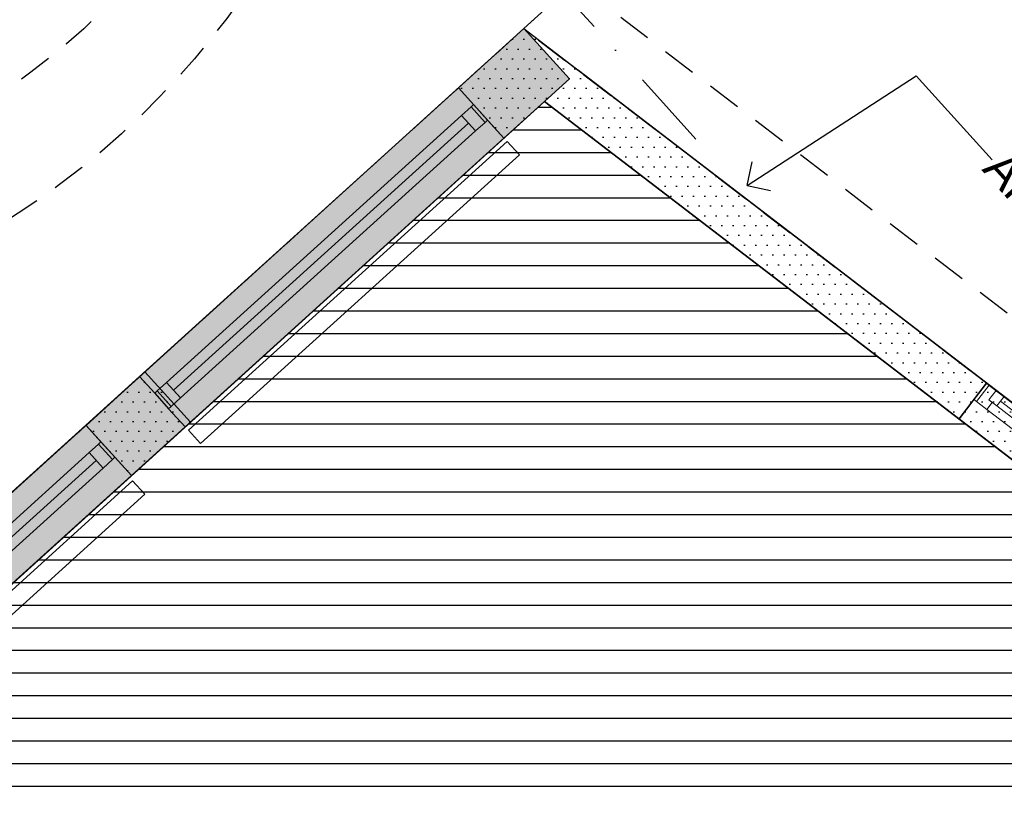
# Model space of a CAD drawing. Header units: millimetres. Extents: x 15275 to 121491, y 18097 to 137945.
# Tile 31 of 57: x 67923 to 72272, y 95828 to 99247. Entities that reach past the tile are written whole.
import ezdxf
from ezdxf.enums import TextEntityAlignment as Align

# ---------------------------------------------------------------- set-up
doc = ezdxf.new("R2010")
doc.units = ezdxf.units.MM
doc.header["$LTSCALE"] = 0.5
doc.header["$MEASUREMENT"] = 0
for name, pattern in [('DASHED 01', [500, 300, -200]), ('PLINE', [0]), ('Prikk & stiplet', [1340.555525, 705.555534, -352.777767, 0, -282.222223])]:
    doc.linetypes.add(name, pattern=pattern)
for name, color, linetype in [('20-- Bygning_ generelt', 7, 'Continuous'), ('231- Bærende yttervegger', 7, 'Continuous'), ('231- Bærende yttervegger (Skravur)', 7, 'Continuous'), ('244- Vinduer_ dører_ foldevegger', 7, 'Continuous'), ('25-- Dekker', 7, 'Continuous'), ('27-- Fast inventar', 7, 'Continuous'), ('832- Tekst bygning(Nye konstruksjoner)', 7, 'Continuous'), ('838- Annen tekst', 7, 'Continuous'), ('862- M___P- og S-ROM', 7, 'Continuous'), ('862- M___P- og S-ROM(Polylinje)', 7, 'Continuous'), ('862- M___P- og S-ROM(Tekst)', 7, 'Continuous')]:
    doc.layers.add(name, color=color, linetype=linetype)
doc.layers.add('234- Vinduer_ dører_ porter', color=7, linetype='Continuous', lineweight=0)
doc.styles.add('GENERATED_STYLE_1', font='arial.ttf')
pattern_1 = [(0, (0, 0), (0, 86.60254), [0, -50]), (0, (25, 43.3), (0, 86.60254), [0, -50])]

# ---------------------------------------------------------------- blocks, each defined once
blk = doc.blocks.new('Inngangsparti__31', base_point=(74955.6, 100845.5))
at = {"layer": '862- M___P- og S-ROM(Polylinje)', "linetype": 'PLINE', "flags": 128}
blk.add_lwpolyline([(70149.8, 99207.1), (73654.8, 96522.1), (78535.6, 100941.8), (76116.6, 104610.5)], close=True, dxfattribs=at)
at = {"layer": '862- M___P- og S-ROM(Tekst)', "style": 'GENERATED_STYLE_1'}
for tag, height, p in [('ROOM_NAME', 200, (74572.5, 101574)), ('DUMMY_862', 100, (74339.5, 101408.8)), ('DUMMY_861', 200, (75688.2, 100387.6))]:
    blk.add_attdef(tag, text='', height=height, rotation=312.1619, dxfattribs=at).set_placement(p, align=Align.TOP_LEFT)
blk = doc.blocks.new('Vindu[1]')
at = {"layer": '234- Vinduer_ dører_ porter', "linetype": 'PLINE'}
for p, q in [((72150, 97558.9), (72205.9, 97631.9)), ((72194, 97641.1), (72972, 97045.1)), ((72194, 97641.1), (72205.9, 97631.9)), ((72205.9, 97631.9), (72236.1, 97608.8)), ((72236.1, 97608.8), (72203.9, 97566.8)), ((72203.9, 97566.8), (72236.1, 97608.8)), ((72236.1, 97608.8), (72271, 97582.1)), ((72150, 97558.9), (72138.1, 97568)), ((72194.4, 97524.9), (72150, 97558.9)), ((72218.2, 97555.8), (72194.4, 97524.9)), ((72203.9, 97566.8), (72218.2, 97555.8)), ((72238.8, 97540), (72203.9, 97566.8)), ((72271, 97582.1), (72238.8, 97540)), ((72254.9, 97561), (72878.9, 97083.1)), ((72271, 97582.1), (72895, 97104.1)), ((72271, 97582.1), (72895, 97104.1)), ((72859.7, 97015.3), (72194.4, 97524.9)), ((72862.8, 97062), (72238.8, 97540)), ((72072.4, 97482.3), (72850.4, 96886.3)), ((72862.8, 97062), (72895, 97104.1)), ((72895, 97104.1), (72929.9, 97077.3)), ((72897.7, 97035.3), (72929.9, 97077.3)), ((72929.9, 97077.3), (72897.7, 97035.3)), ((72929.9, 97077.3), (72960.1, 97054.2)), ((72859.7, 97015.3), (72883.4, 97046.2)), ((72897.7, 97035.3), (72862.8, 97062)), ((72883.4, 97046.2), (72897.7, 97035.3)), ((72904.1, 96981.2), (72960.1, 97054.2)), ((72960.1, 97054.2), (72972, 97045.1)), ((72904.1, 96981.2), (72859.7, 97015.3)), ((72916, 96972.1), (72904.1, 96981.2))]:
    blk.add_line(p, q, dxfattribs=at)
at = {"layer": '244- Vinduer_ dører_ foldevegger', "linetype": 'PLINE'}
for p, q in [((72194, 97641.1), (72138.1, 97568)), ((72194, 97641.1), (72138.1, 97568)), ((72138.1, 97568), (72072.4, 97482.3)), ((72972, 97045.1), (72916, 96972.1)), ((72972, 97045.1), (72916, 96972.1)), ((72916, 96972.1), (72850.4, 96886.3))]:
    blk.add_line(p, q, dxfattribs=at)
blk = doc.blocks.new('Radiator Vert Panel 16[38]', base_point=(68722.6, 97373.3))
at = {"layer": '27-- Fast inventar', "linetype": 'PLINE'}
for p, q in [((68668.9, 97432.6), (70076.5, 98708.8)), ((70076.5, 98708.8), (70130.3, 98649.5)), ((70130.3, 98649.5), (68722.6, 97373.3)), ((68722.6, 97373.3), (68668.9, 97432.6))]:
    blk.add_line(p, q, dxfattribs=at)
blk = doc.blocks.new('Radiator Vert Panel 16[57]', base_point=(67068.2, 95873.4))
at = {"layer": '27-- Fast inventar', "linetype": 'PLINE'}
for p, q in [((67014.5, 95932.7), (68422.1, 97208.8)), ((68422.1, 97208.8), (68475.8, 97149.6)), ((68475.8, 97149.6), (67068.2, 95873.4)), ((67068.2, 95873.4), (67014.5, 95932.7))]:
    blk.add_line(p, q, dxfattribs=at)
blk = doc.blocks.new('Vindu[2]')
at = {"layer": '234- Vinduer_ dører_ porter', "linetype": 'PLINE'}
for p, q in [((68452.5, 97670.1), (69860.9, 98945.5)), ((69875.4, 98823.7), (69916.9, 98861.3)), ((69916.9, 98861.3), (69928, 98871.3)), ((69978.6, 98793.1), (69916.9, 98861.3)), ((68572.2, 97643.7), (69875.4, 98823.7)), ((69937.1, 98755.5), (69875.4, 98823.7)), ((68603.1, 97609.6), (69906.2, 98789.6)), ((69978.6, 98793.1), (69937.1, 98755.5)), ((69989.7, 98803.1), (69978.6, 98793.1)), ((69937.1, 98755.5), (68634, 97575.5)), ((68653.9, 97447.8), (70062.2, 98723.1)), ((68530.7, 97606.1), (68572.2, 97643.7)), ((68572.2, 97643.7), (68634, 97575.5)), ((68519.6, 97596), (68530.7, 97606.1)), ((68592.5, 97537.9), (68530.7, 97606.1)), ((68634, 97575.5), (68592.5, 97537.9)), ((68592.5, 97537.9), (68581.4, 97527.8))]:
    blk.add_line(p, q, dxfattribs=at)
at = {"layer": '244- Vinduer_ dører_ foldevegger', "linetype": 'PLINE'}
for p, q in [((69860.9, 98945.5), (69928, 98871.3)), ((69928, 98871.3), (69989.7, 98803.1)), ((69928, 98871.3), (69989.7, 98803.1)), ((69989.7, 98803.1), (70062.2, 98723.1)), ((68452.5, 97670.1), (68519.6, 97596)), ((68519.6, 97596), (68581.4, 97527.8)), ((68519.6, 97596), (68581.4, 97527.8)), ((68581.4, 97527.8), (68653.9, 97447.8))]:
    blk.add_line(p, q, dxfattribs=at)
blk = doc.blocks.new('Vindu[3]')
at = {"layer": '234- Vinduer_ dører_ porter', "linetype": 'PLINE'}
for p, q in [((66806.9, 96180), (68215.3, 97455.3)), ((68229.8, 97333.6), (68271.3, 97371.1)), ((68271.3, 97371.1), (68282.4, 97381.2)), ((68333, 97302.9), (68271.3, 97371.1)), ((66926.7, 96153.5), (68229.8, 97333.6)), ((68291.5, 97265.4), (68229.8, 97333.6)), ((66957.5, 96119.4), (68260.7, 97299.5)), ((68333, 97302.9), (68291.5, 97265.4)), ((68344.2, 97313), (68333, 97302.9)), ((68291.5, 97265.4), (66988.4, 96085.3)), ((67008.3, 95957.6), (68416.7, 97233)), ((66885.2, 96115.9), (66926.7, 96153.5)), ((66926.7, 96153.5), (66988.4, 96085.3)), ((66874, 96105.9), (66885.2, 96115.9)), ((66946.9, 96047.8), (66885.2, 96115.9)), ((66988.4, 96085.3), (66946.9, 96047.8)), ((66946.9, 96047.8), (66935.8, 96037.7))]:
    blk.add_line(p, q, dxfattribs=at)
at = {"layer": '244- Vinduer_ dører_ foldevegger', "linetype": 'PLINE'}
for p, q in [((68215.3, 97455.3), (68282.4, 97381.2)), ((68282.4, 97381.2), (68344.2, 97313)), ((68282.4, 97381.2), (68344.2, 97313)), ((68344.2, 97313), (68416.7, 97233)), ((66806.9, 96180), (66874, 96105.9)), ((66874, 96105.9), (66935.8, 96037.7)), ((66874, 96105.9), (66935.8, 96037.7)), ((66935.8, 96037.7), (67008.3, 95957.6))]:
    blk.add_line(p, q, dxfattribs=at)
blk = doc.blocks.new('Label_3', base_point=(71136, 98514.6))
at = {"layer": '832- Tekst bygning(Nye konstruksjoner)', "linetype": 'PLINE'}
for p, q in [((71136, 98514.6), (71883.5, 98998.7)), ((71883.5, 98998.7), (72219.2, 98628.1)), ((71136, 98514.6), (71158.2, 98618.3)), ((71136, 98514.6), (71239.7, 98492.4))]:
    blk.add_line(p, q, dxfattribs=at)
at = {"layer": '832- Tekst bygning(Nye konstruksjoner)', "insert": (72280.9, 98684), "char_height": 150, "attachment_point": 1, "rotation": 312.1619, "style": 'GENERATED_STYLE_1'}
blk.add_mtext('\\A1;{\\pql;\\pt0,1000;\\fArial|b0|i0|c0|p0;\\W1.000000;Analog info\\fArial|b0|i0|c0|p0;\\W1.000000;\\A1{\\H.66x;\\S^  ;}\\fArial|b0|i0|c0|p0;\\W1.000000;\\fArial|b0|i0|c0|p0;\\W1.000000;\\A1{\\H.66x;\\S^  ;}\\fArial|b0|i0|c0|p0;\\W1.000000; \\fArial|b0|i0|c0|p0;\\W1.000000;\\fArial|b0|i0|c0|p0;\\W1.000000;\\fArial|b0|i0|c0|p0;\\W1.000000;\\fArial|b0|i0|c0|p0;\\W1.000000;\\fArial|b0|i0|c0|p0;\\W1.000000;\\fArial|b0|i0|c0|p0;\\W1.000000;\\fArial|b0|i0|c0|p0;\\W1.000000;\\fArial|b0|i0|c0|p0;\\W1.000000;\\fArial|b0|i0|c0|p0;\\W1.000000;\\fArial|b0|i0|c0|p0;\\W1.000000;\\fArial|b0|i0|c0|p0;\\W1.000000;\\fArial|b0|i0|c0|p0;\\W1.000000;\\fArial|b0|i0|c0|p0;\\W1.000000;\\fArial|b0|i0|c0|p0;\\W1.000000;\\fArial|b0|i0|c0|p0;\\W1.000000;\\fArial|b0|i0|c0|p0;\\W1.000000;\\fArial|b0|i0|c0|p0;\\W1.000000;\\fArial|b0|i0|c0|p0;\\W1.000000;\\fArial|b0|i0|c0|p0;\\W1.000000;\\fArial|b0|i0|c0|p0;\\W1.000000;\\fArial|b0|i0|c0|p0;\\W1.000000;\\fArial|b0|i0|c0|p0;\\W1.000000;\\fArial|b0|i0|c0|p0;\\W1.000000;\\fArial|b0|i0|c0|p0;\\W1.000000;\\fArial|b0|i0|c0|p0;\\W1.000000;\\fArial|b0|i0|c0|p0;\\W1.000000;\\fArial|b0|i0|c0|p0;\\W1.000000;\\fArial|b0|i0|c0|p0;\\W1.000000;\\fArial|b0|i0|c0|p0;\\W1.000000;\\fArial|b0|i0|c0|p0;\\W1.000000;\\fArial|b0|i0|c0|p0;\\W1.000000;\\fArial|b0|i0|c0|p0;\\W1.000000;\\fArial|b0|i0|c0|p0;\\W1.000000;\\fArial|b0|i0|c0|p0;\\W1.000000;\\fArial|b0|i0|c0|p0;\\W1.000000;\\fArial|b0|i0|c0|p0;\\W1.000000;\\fArial|b0|i0|c0|p0;\\W1.000000;\\fArial|b0|i0|c0|p0;\\W1.000000;\\fArial|b0|i0|c0|p0;\\W1.000000;\\fArial|b0|i0|c0|p0;\\W1.000000;\\fArial|b0|i0|c0|p0;\\W1.000000;\\fArial|b0|i0|c0|p0;\\W1.000000;\\fArial|b0|i0|c0|p0;\\W1.000000;}', dxfattribs=at)

msp = doc.modelspace()

# ---------------------------------------------------------------- hatches: boundary and pattern name
at = {"linetype": 'Continuous'}
h = msp.add_hatch(dxfattribs=at)
h.set_pattern_fill('Linjer_100_mm', color=256, style=0, pattern_type=2)
h.set_pattern_definition([(0, (68914.09, 93760.17), (0, 100), [])])
h.paths.add_polyline_path([(70241.2, 98885.1), (73674.3, 96255.2), (74371.1, 95152.4), (67178.8, 88635.2), (63457.1, 92738.6)])
at = {"layer": '231- Bærende yttervegger (Skravur)', "linetype": 'Continuous'}
h = msp.add_hatch(dxfattribs=at)
h.set_pattern_fill('Eksisterende_konstruksjon', color=256, style=0, pattern_type=2)
h.set_pattern_definition(pattern_1)
h.paths.add_polyline_path([(70149.8, 99207.1), (62964.8, 92693.1), (63166.3, 92470.8), (70351.3, 98984.8)])
h = msp.add_hatch(dxfattribs=at)
h.set_pattern_fill('Eksisterende_konstruksjon', color=256, style=0, pattern_type=2)
h.set_pattern_definition(pattern_1)
h.paths.add_polyline_path([(70149.8, 99207.1), (62964.8, 92693.1), (63166.3, 92470.8), (70351.3, 98984.8)])
h = msp.add_hatch(dxfattribs=at)
h.set_pattern_fill('Eksisterende_konstruksjon', color=256, style=0, pattern_type=2)
h.set_pattern_definition(pattern_1)
h.paths.add_polyline_path([(70149.8, 99207.1), (62964.8, 92693.1), (63166.3, 92470.8), (70351.3, 98984.8)])
h = msp.add_hatch(dxfattribs=at)
h.set_pattern_fill('Eksisterende_konstruksjon', color=256, style=0, pattern_type=2)
h.set_pattern_definition(pattern_1)
h.paths.add_polyline_path([(69999, 99070.6), (70241.2, 98885.1), (70149.8, 99207.1)])
h = msp.add_hatch(dxfattribs=at)
h.set_pattern_fill('Eksisterende_konstruksjon', color=256, style=0, pattern_type=2)
h.set_pattern_definition(pattern_1)
h.paths.add_polyline_path([(69999.1, 99070.5), (70241.2, 98885.1), (70149.8, 99207.1)])
h = msp.add_hatch(dxfattribs=at)
h.set_pattern_fill('Eksisterende_konstruksjon', color=256, style=0, pattern_type=2)
h.set_pattern_definition(pattern_1)
h.paths.add_polyline_path([(69999.1, 99070.5), (70241.2, 98885.1), (70149.8, 99207.1)])
h = msp.add_hatch(dxfattribs=at)
h.set_pattern_fill('Eksisterende_konstruksjon', color=256, style=0, pattern_type=2)
h.set_pattern_definition(pattern_1)
h.paths.add_polyline_path([(69999.1, 99070.5), (70241.2, 98885.1), (70149.8, 99207.1)])
h = msp.add_hatch(dxfattribs=at)
h.set_pattern_fill('Eksisterende_konstruksjon', color=256, style=0, pattern_type=2)
h.set_pattern_definition(pattern_1)
h.paths.add_polyline_path([(69999.1, 99070.5), (70241.2, 98885.1), (70149.8, 99207.1)])
h = msp.add_hatch(dxfattribs=at)
h.set_pattern_fill('Eksisterende_konstruksjon', color=256, style=0, pattern_type=2)
h.set_pattern_definition(pattern_1)
h.paths.add_polyline_path([(69999.1, 99070.5), (70241.2, 98885.1), (70149.8, 99207.1)])
h = msp.add_hatch(dxfattribs=at)
h.set_pattern_fill('Eksisterende_konstruksjon', color=256, style=0, pattern_type=2)
h.set_pattern_definition(pattern_1)
h.paths.add_polyline_path([(69999.1, 99070.5), (70241.2, 98885.1), (70149.8, 99207.1)])
h = msp.add_hatch(dxfattribs=at)
h.set_pattern_fill('Eksisterende_konstruksjon', color=256, style=0, pattern_type=2)
h.set_pattern_definition(pattern_1)
h.paths.add_polyline_path([(69999.1, 99070.5), (70241.2, 98885.1), (70149.8, 99207.1)])
h = msp.add_hatch(dxfattribs=at)
h.set_pattern_fill('Eksisterende_konstruksjon', color=256, style=0, pattern_type=2)
h.set_pattern_definition(pattern_1)
h.paths.add_polyline_path([(69999.1, 99070.5), (70241.2, 98885.1), (70149.8, 99207.1)])
h = msp.add_hatch(dxfattribs=at)
h.set_pattern_fill('Eksisterende_konstruksjon', color=256, style=0, pattern_type=2)
h.set_pattern_definition(pattern_1)
h.paths.add_polyline_path([(69999.1, 99070.5), (70241.2, 98885.1), (70149.8, 99207.1)])
h = msp.add_hatch(dxfattribs=at)
h.set_pattern_fill('Eksisterende_konstruksjon', color=256, style=0, pattern_type=2)
h.set_pattern_definition(pattern_1)
h.paths.add_polyline_path([(69999.1, 99070.5), (70241.2, 98885.1), (70149.8, 99207.1)])
h = msp.add_hatch(dxfattribs=at)
h.set_pattern_fill('Eksisterende_konstruksjon', color=256, style=0, pattern_type=2)
h.set_pattern_definition(pattern_1)
h.paths.add_polyline_path([(69999.1, 99070.5), (70241.2, 98885.1), (70149.8, 99207.1)])
h = msp.add_hatch(dxfattribs=at)
h.set_pattern_fill('Eksisterende_konstruksjon', color=256, style=0, pattern_type=2)
h.set_pattern_definition(pattern_1)
h.paths.add_polyline_path([(69999.1, 99070.5), (70241.2, 98885.1), (70149.8, 99207.1)])
h = msp.add_hatch(dxfattribs=at)
h.set_pattern_fill('Eksisterende_konstruksjon', color=256, style=0, pattern_type=2)
h.set_pattern_definition(pattern_1)
h.paths.add_polyline_path([(69999.1, 99070.5), (70241.2, 98885.1), (70149.8, 99207.1)])
h = msp.add_hatch(dxfattribs=at)
h.set_pattern_fill('Eksisterende_konstruksjon', color=256, style=0, pattern_type=2)
h.set_pattern_definition(pattern_1)
h.paths.add_polyline_path([(70149.8, 99207.1), (70241.2, 98885.1), (70391.8, 99021.6)])
h = msp.add_hatch(dxfattribs=at)
h.set_pattern_fill('Eksisterende_konstruksjon', color=256, style=0, pattern_type=2)
h.set_pattern_definition(pattern_1)
h.paths.add_polyline_path([(70149.8, 99207.1), (70241.2, 98885.1), (70391.8, 99021.6)])
h = msp.add_hatch(dxfattribs=at)
h.set_pattern_fill('Eksisterende_konstruksjon', color=256, style=0, pattern_type=2)
h.set_pattern_definition(pattern_1)
h.paths.add_polyline_path([(70149.8, 99207.1), (70241.2, 98885.1), (70391.8, 99021.6)])
h = msp.add_hatch(dxfattribs=at)
h.set_pattern_fill('Eksisterende_konstruksjon', color=256, style=0, pattern_type=2)
h.set_pattern_definition(pattern_1)
h.paths.add_polyline_path([(70149.8, 99207.1), (70241.2, 98885.1), (70391.8, 99021.6)])
h = msp.add_hatch(dxfattribs=at)
h.set_pattern_fill('Eksisterende_konstruksjon', color=256, style=0, pattern_type=2)
h.set_pattern_definition(pattern_1)
h.paths.add_polyline_path([(70149.8, 99207.1), (70241.2, 98885.1), (70391.8, 99021.6)])
h = msp.add_hatch(dxfattribs=at)
h.set_pattern_fill('Eksisterende_konstruksjon', color=256, style=0, pattern_type=2)
h.set_pattern_definition(pattern_1)
h.paths.add_polyline_path([(70149.8, 99207.1), (70241.2, 98885.1), (70391.8, 99021.6)])
h = msp.add_hatch(dxfattribs=at)
h.set_pattern_fill('Eksisterende_konstruksjon', color=256, style=0, pattern_type=2)
h.set_pattern_definition(pattern_1)
h.paths.add_polyline_path([(70149.8, 99207.1), (70241.2, 98885.1), (70391.8, 99021.6)])
h = msp.add_hatch(dxfattribs=at)
h.set_pattern_fill('Eksisterende_konstruksjon', color=256, style=0, pattern_type=2)
h.set_pattern_definition(pattern_1)
h.paths.add_polyline_path([(70149.8, 99207.1), (70241.2, 98885.1), (70391.8, 99021.6)])
h = msp.add_hatch(dxfattribs=at)
h.set_pattern_fill('Eksisterende_konstruksjon', color=256, style=0, pattern_type=2)
h.set_pattern_definition(pattern_1)
h.paths.add_polyline_path([(70149.8, 99207.1), (70241.2, 98885.1), (70391.8, 99021.6)])
h = msp.add_hatch(dxfattribs=at)
h.set_pattern_fill('Eksisterende_konstruksjon', color=256, style=0, pattern_type=2)
h.set_pattern_definition(pattern_1)
h.paths.add_polyline_path([(70149.8, 99207.1), (70241.2, 98885.1), (70391.8, 99021.6)])
h = msp.add_hatch(dxfattribs=at)
h.set_pattern_fill('Eksisterende_konstruksjon', color=256, style=0, pattern_type=2)
h.set_pattern_definition(pattern_1)
h.paths.add_polyline_path([(70149.8, 99207.1), (70241.2, 98885.1), (70391.8, 99021.6)])
h = msp.add_hatch(dxfattribs=at)
h.set_pattern_fill('Eksisterende_konstruksjon', color=256, style=0, pattern_type=2)
h.set_pattern_definition(pattern_1)
h.paths.add_polyline_path([(70149.8, 99207.1), (70241.2, 98885.1), (70391.8, 99021.6)])
h = msp.add_hatch(dxfattribs=at)
h.set_pattern_fill('Eksisterende_konstruksjon', color=256, style=0, pattern_type=2)
h.set_pattern_definition(pattern_1)
h.paths.add_polyline_path([(70149.8, 99207.1), (70241.2, 98885.1), (70391.8, 99021.6)])
h = msp.add_hatch(dxfattribs=at)
h.set_pattern_fill('Eksisterende_konstruksjon', color=256, style=0, pattern_type=2)
h.set_pattern_definition(pattern_1)
h.paths.add_polyline_path([(70149.8, 99207.1), (70241.2, 98885.1), (70391.8, 99021.6)])
h = msp.add_hatch(dxfattribs=at)
h.set_pattern_fill('Eksisterende_konstruksjon', color=256, style=0, pattern_type=2)
h.set_pattern_definition(pattern_1)
h.paths.add_polyline_path([(70149.8, 99207.1), (70241.2, 98885.1), (70391.9, 99021.6)])
h = msp.add_hatch(dxfattribs=at)
h.set_pattern_fill('Eksisterende_konstruksjon', color=256, style=0, pattern_type=2)
h.set_pattern_definition(pattern_1)
h.paths.add_polyline_path([(69999.1, 99070.5), (62964.8, 92693.1), (63166.3, 92470.8), (70241.2, 98885.1)])
h = msp.add_hatch(dxfattribs=at)
h.set_pattern_fill('Eksisterende_konstruksjon', color=256, style=0, pattern_type=2)
h.set_pattern_definition(pattern_1)
h.paths.add_polyline_path([(69999.1, 99070.5), (62964.8, 92693.1), (63166.3, 92470.8), (70241.2, 98885.1)])
h = msp.add_hatch(dxfattribs=at)
h.set_pattern_fill('Eksisterende_konstruksjon', color=256, style=0, pattern_type=2)
h.set_pattern_definition(pattern_1)
h.paths.add_polyline_path([(69999.1, 99070.5), (62964.8, 92693.1), (63166.3, 92470.8), (70241.2, 98885.1)])
h = msp.add_hatch(dxfattribs=at)
h.set_pattern_fill('Eksisterende_konstruksjon', color=256, style=0, pattern_type=2)
h.set_pattern_definition(pattern_1)
h.paths.add_polyline_path([(69999.1, 99070.5), (62964.8, 92693.1), (63166.3, 92470.8), (70241.2, 98885.1)])
h = msp.add_hatch(dxfattribs=at)
h.set_pattern_fill('Eksisterende_konstruksjon', color=256, style=0, pattern_type=2)
h.set_pattern_definition(pattern_1)
h.paths.add_polyline_path([(69860.9, 98945.5), (70062.2, 98723.1), (70241.2, 98885.1), (69999, 99070.6)])
h = msp.add_hatch(dxfattribs=at)
h.set_pattern_fill('Eksisterende_konstruksjon', color=256, style=0, pattern_type=2)
h.set_pattern_definition(pattern_1)
h.paths.add_polyline_path([(69999.1, 99070.5), (69861, 98945.3), (70062.5, 98723), (70241.2, 98885.1)])
h = msp.add_hatch(dxfattribs=at)
h.set_pattern_fill('Eksisterende_konstruksjon', color=256, style=0, pattern_type=2)
h.set_pattern_definition(pattern_1)
h.paths.add_polyline_path([(69999.1, 99070.5), (69861, 98945.3), (70062.5, 98723), (70241.2, 98885.1)])
h = msp.add_hatch(dxfattribs=at)
h.set_pattern_fill('Eksisterende_konstruksjon', color=256, style=0, pattern_type=2)
h.set_pattern_definition(pattern_1)
h.paths.add_polyline_path([(69999.1, 99070.5), (69861, 98945.3), (70062.5, 98723), (70241.2, 98885.1)])
h = msp.add_hatch(dxfattribs=at)
h.set_pattern_fill('Eksisterende_konstruksjon', color=256, style=0, pattern_type=2)
h.set_pattern_definition(pattern_1)
h.paths.add_polyline_path([(69999.1, 99070.5), (69861, 98945.3), (70062.5, 98723), (70241.2, 98885.1)])
h = msp.add_hatch(dxfattribs=at)
h.set_pattern_fill('Eksisterende_konstruksjon', color=256, style=0, pattern_type=2)
h.set_pattern_definition(pattern_1)
h.paths.add_polyline_path([(69999.1, 99070.5), (69861, 98945.3), (70062.5, 98723), (70241.2, 98885.1)])
h = msp.add_hatch(dxfattribs=at)
h.set_pattern_fill('Eksisterende_konstruksjon', color=256, style=0, pattern_type=2)
h.set_pattern_definition(pattern_1)
h.paths.add_polyline_path([(69999.1, 99070.5), (69861, 98945.3), (70062.5, 98723), (70241.2, 98885.1)])
h = msp.add_hatch(dxfattribs=at)
h.set_pattern_fill('Eksisterende_konstruksjon', color=256, style=0, pattern_type=2)
h.set_pattern_definition(pattern_1)
h.paths.add_polyline_path([(69999.1, 99070.5), (69861, 98945.3), (70062.5, 98723), (70241.2, 98885.1)])
h = msp.add_hatch(dxfattribs=at)
h.set_pattern_fill('Eksisterende_konstruksjon', color=256, style=0, pattern_type=2)
h.set_pattern_definition(pattern_1)
h.paths.add_polyline_path([(69999.1, 99070.5), (69861, 98945.3), (70062.5, 98723), (70241.2, 98885.1)])
h = msp.add_hatch(dxfattribs=at)
h.set_pattern_fill('Eksisterende_konstruksjon', color=256, style=0, pattern_type=2)
h.set_pattern_definition(pattern_1)
h.paths.add_polyline_path([(69999.1, 99070.5), (69861, 98945.3), (70062.5, 98723), (70241.2, 98885.1)])
h = msp.add_hatch(dxfattribs=at)
h.set_pattern_fill('Eksisterende_konstruksjon', color=256, style=0, pattern_type=2)
h.set_pattern_definition(pattern_1)
h.paths.add_polyline_path([(70391.9, 99021.6), (70241.2, 98885.1), (72072.4, 97482.3), (72194, 97641.1)])
h = msp.add_hatch(dxfattribs=at)
h.set_pattern_fill('Eksisterende_konstruksjon', color=256, style=0, pattern_type=2)
h.set_pattern_definition(pattern_1)
h.paths.add_polyline_path([(70241.2, 98885.1), (72072.4, 97482.3), (72194, 97641.1), (70391.8, 99021.6)])
h = msp.add_hatch(dxfattribs=at)
h.set_pattern_fill('Eksisterende_konstruksjon', color=256, style=0, pattern_type=2)
h.set_pattern_definition(pattern_1)
h.paths.add_polyline_path([(70241.2, 98885.1), (72072.4, 97482.3), (72194, 97641.1), (70391.8, 99021.6)])
h = msp.add_hatch(dxfattribs=at)
h.set_pattern_fill('Eksisterende_konstruksjon', color=256, style=0, pattern_type=2)
h.set_pattern_definition(pattern_1)
h.paths.add_polyline_path([(70241.2, 98885.1), (72072.4, 97482.3), (72194, 97641.1), (70391.8, 99021.6)])
h = msp.add_hatch(dxfattribs=at)
h.set_pattern_fill('Eksisterende_konstruksjon', color=256, style=0, pattern_type=2)
h.set_pattern_definition(pattern_1)
h.paths.add_polyline_path([(70241.2, 98885.1), (72072.4, 97482.3), (72194, 97641.1), (70391.8, 99021.6)])
h = msp.add_hatch(dxfattribs=at)
h.set_pattern_fill('Eksisterende_konstruksjon', color=256, style=0, pattern_type=2)
h.set_pattern_definition(pattern_1)
h.paths.add_polyline_path([(70241.2, 98885.1), (72072.4, 97482.3), (72194, 97641.1), (70391.8, 99021.6)])
h = msp.add_hatch(dxfattribs=at)
h.set_pattern_fill('Eksisterende_konstruksjon', color=256, style=0, pattern_type=2)
h.set_pattern_definition(pattern_1)
h.paths.add_polyline_path([(70241.2, 98885.1), (72072.4, 97482.3), (72194, 97641.1), (70391.8, 99021.6)])
h = msp.add_hatch(dxfattribs=at)
h.set_pattern_fill('Eksisterende_konstruksjon', color=256, style=0, pattern_type=2)
h.set_pattern_definition(pattern_1)
h.paths.add_polyline_path([(70241.2, 98885.1), (72072.4, 97482.3), (72194, 97641.1), (70391.8, 99021.6)])
h = msp.add_hatch(dxfattribs=at)
h.set_pattern_fill('Eksisterende_konstruksjon', color=256, style=0, pattern_type=2)
h.set_pattern_definition(pattern_1)
h.paths.add_polyline_path([(70241.2, 98885.1), (72072.4, 97482.3), (72194, 97641.1), (70391.8, 99021.6)])
h = msp.add_hatch(dxfattribs=at)
h.set_pattern_fill('Eksisterende_konstruksjon', color=256, style=0, pattern_type=2)
h.set_pattern_definition(pattern_1)
h.paths.add_polyline_path([(70241.2, 98885.1), (72072.4, 97482.3), (72194, 97641.1), (70391.8, 99021.6)])
h = msp.add_hatch(dxfattribs=at)
h.set_pattern_fill('Eksisterende_konstruksjon', color=256, style=0, pattern_type=2)
h.set_pattern_definition(pattern_1)
h.paths.add_polyline_path([(70241.2, 98885.1), (72072.4, 97482.3), (72194, 97641.1), (70391.8, 99021.6)])
h = msp.add_hatch(dxfattribs=at)
h.set_pattern_fill('Eksisterende_konstruksjon', color=256, style=0, pattern_type=2)
h.set_pattern_definition(pattern_1)
h.paths.add_polyline_path([(70241.2, 98885.1), (73539.4, 96358.5), (73661, 96517.3), (70391.8, 99021.6)])
h = msp.add_hatch(dxfattribs=at)
h.set_pattern_fill('Eksisterende_konstruksjon', color=256, style=0, pattern_type=2)
h.set_pattern_definition(pattern_1)
h.paths.add_polyline_path([(70241.2, 98885.1), (73539.4, 96358.5), (73661, 96517.3), (70391.8, 99021.6)])
h = msp.add_hatch(dxfattribs=at)
h.set_pattern_fill('Eksisterende_konstruksjon', color=256, style=0, pattern_type=2)
h.set_pattern_definition(pattern_1)
h.paths.add_polyline_path([(70241.2, 98885.1), (73539.4, 96358.5), (73661, 96517.3), (70391.8, 99021.6)])
h = msp.add_hatch(dxfattribs=at)
h.set_pattern_fill('Eksisterende_konstruksjon', color=256, style=0, pattern_type=2)
h.set_pattern_definition(pattern_1)
h.paths.add_polyline_path([(70241.2, 98885.1), (73674.3, 96255.2), (73654.8, 96522.1), (70391.8, 99021.6)])
h = msp.add_hatch(dxfattribs=at)
h.set_pattern_fill('Eksisterende_konstruksjon', color=256, style=0, pattern_type=2)
h.set_pattern_definition(pattern_1)
h.paths.add_polyline_path([(68476.8, 97690.3), (68216.3, 97454.2), (68417.8, 97231.9), (68678.3, 97468.1)])
h = msp.add_hatch(dxfattribs=at)
h.set_pattern_fill('Eksisterende_konstruksjon', color=256, style=0, pattern_type=2)
h.set_pattern_definition(pattern_1)
h.paths.add_polyline_path([(68476.8, 97690.3), (68216.3, 97454.2), (68417.8, 97231.9), (68678.3, 97468.1)])
h = msp.add_hatch(dxfattribs=at)
h.set_pattern_fill('Eksisterende_konstruksjon', color=256, style=0, pattern_type=2)
h.set_pattern_definition(pattern_1)
h.paths.add_polyline_path([(68476.8, 97690.3), (68216.3, 97454.2), (68417.8, 97231.9), (68678.3, 97468.1)])
h = msp.add_hatch(dxfattribs=at)
h.set_pattern_fill('Eksisterende_konstruksjon', color=256, style=0, pattern_type=2)
h.set_pattern_definition(pattern_1)
h.paths.add_polyline_path([(68476.8, 97690.3), (68216.3, 97454.2), (68417.8, 97231.9), (68678.3, 97468.1)])
h = msp.add_hatch(dxfattribs=at)
h.set_pattern_fill('Eksisterende_konstruksjon', color=256, style=0, pattern_type=2)
h.set_pattern_definition(pattern_1)
h.paths.add_polyline_path([(68476.8, 97690.3), (68216.3, 97454.2), (68417.8, 97231.9), (68678.3, 97468.1)])
h = msp.add_hatch(dxfattribs=at)
h.set_pattern_fill('Eksisterende_konstruksjon', color=256, style=0, pattern_type=2)
h.set_pattern_definition(pattern_1)
h.paths.add_polyline_path([(68476.8, 97690.3), (68216.3, 97454.2), (68417.8, 97231.9), (68678.3, 97468.1)])
h = msp.add_hatch(dxfattribs=at)
h.set_pattern_fill('Eksisterende_konstruksjon', color=256, style=0, pattern_type=2)
h.set_pattern_definition(pattern_1)
h.paths.add_polyline_path([(68476.8, 97690.3), (68216.3, 97454.2), (68417.8, 97231.9), (68678.3, 97468.1)])
h = msp.add_hatch(dxfattribs=at)
h.set_pattern_fill('Eksisterende_konstruksjon', color=256, style=0, pattern_type=2)
h.set_pattern_definition(pattern_1)
h.paths.add_polyline_path([(68476.8, 97690.3), (68216.3, 97454.2), (68417.8, 97231.9), (68678.3, 97468.1)])
h = msp.add_hatch(dxfattribs=at)
h.set_pattern_fill('Eksisterende_konstruksjon', color=256, style=0, pattern_type=2)
h.set_pattern_definition(pattern_1)
h.paths.add_polyline_path([(68476.8, 97690.3), (68216.3, 97454.2), (68417.8, 97231.9), (68678.3, 97468.1)])
h = msp.add_hatch(dxfattribs=at)
h.set_pattern_fill('Eksisterende_konstruksjon', color=256, style=0, pattern_type=2)
h.set_pattern_definition(pattern_1)
h.paths.add_polyline_path([(68215.3, 97455.3), (68416.7, 97233), (68653.9, 97447.8), (68452.5, 97670.1)])

# ---------------------------------------------------------------- linework, layer by layer
at = {"layer": '20-- Bygning_ generelt', "linetype": 'DASHED 01', "flags": 128}
for points in [[(70149.7, 99207.1), (76079.4, 104582.9)], [(69049, 100482.7), (69019.5, 100398.7), (68986.9, 100314.4), (68951.1, 100230), (68912.1, 100145.8), (68869.8, 100061.7), (68824.4, 99978.1), (68775.8, 99895.1), (68724, 99812.9), (68669.1, 99731.7), (68611.3, 99651.6), (68550.5, 99573), (68486.8, 99495.9), (68420.4, 99420.6), (68351.4, 99347.1), (68280, 99275.8), (68206.2, 99206.7), (68130.3, 99140.1), (68052.3, 99076), (67972.6, 99014.5), (67891.2, 98955.9), (67808.3, 98900.2), (67724.2, 98847.4), (67639, 98797.8), (67553, 98751.2), (67466.3, 98707.9), (67379.1, 98667.8), (67291.7, 98630.9), (67204.1, 98597.3), (67116.6, 98566.9), (67029.4, 98539.7), (66942.6, 98515.7), (66856.4, 98494.9)], [(61852.7, 93336.2), (62877, 92206.3), (63240.2, 92535.6), (63037.5, 92759.1), (70149.7, 99207.1), (73619.8, 96548.9), (73802.2, 96787.1), (69339.7, 100205.5)], [(69339.7, 100205.5), (69306, 100109.2), (69268.6, 100012.6), (69227.5, 99915.8), (69182.8, 99819.2), (69134.4, 99722.8), (69082.3, 99627), (69026.5, 99531.8), (68967.2, 99437.6), (68904.3, 99344.5), (68837.9, 99252.7), (68768.2, 99162.6), (68695.2, 99074.2), (68619.1, 98987.8), (68540, 98903.7), (68458.1, 98821.9), (68373.5, 98742.7), (68286.5, 98666.3), (68197.1, 98592.8), (68105.7, 98522.3), (68012.4, 98455.1), (67917.4, 98391.2), (67821, 98330.8), (67723.3, 98273.8), (67624.7, 98220.5), (67525.3, 98170.8), (67425.4, 98124.8), (67325.1, 98082.6), (67224.7, 98044), (67124.4, 98009.2), (67024.5, 97978), (66925, 97950.5), (66826.1, 97926.6)]]:
    msp.add_lwpolyline(points, dxfattribs=at)
at = {"layer": '231- Bærende yttervegger', "linetype": 'PLINE'}
for p, q in [((69860.9, 98945.5), (69928, 98871.3)), ((69928, 98871.3), (69989.7, 98803.1)), ((69989.7, 98803.1), (70062.2, 98723.1)), ((68452.5, 97670.1), (68519.6, 97596)), ((72194, 97641.1), (72138.1, 97568)), ((68519.6, 97596), (68581.4, 97527.8)), ((72138.1, 97568), (72072.4, 97482.3)), ((68581.4, 97527.8), (68653.9, 97447.8)), ((68215.3, 97455.3), (68282.4, 97381.2)), ((68282.4, 97381.2), (68344.2, 97313)), ((68344.2, 97313), (68416.7, 97233))]:
    msp.add_line(p, q, dxfattribs=at)
at = {"layer": '231- Bærende yttervegger', "linetype": 'PLINE', "flags": 128}
for points in [[(70149.8, 99207.1), (62964.8, 92693.1)], [(70149.8, 99207.1), (62964.8, 92693.1)], [(70149.8, 99207.1), (62964.8, 92693.1)], [(70149.8, 99207.1), (62964.8, 92693.1)], [(70149.8, 99207.1), (62964.8, 92693.1)], [(70149.8, 99207.1), (62964.8, 92693.1)], [(70149.8, 99207.1), (62964.8, 92693.1)], [(70149.8, 99207.1), (69860.9, 98945.5)], [(70149.8, 99207.1), (69861, 98945.3)], [(70149.8, 99207.1), (69861, 98945.3)], [(70149.8, 99207.1), (69861, 98945.3)], [(70149.8, 99207.1), (69861, 98945.3)], [(70149.8, 99207.1), (69861, 98945.3)], [(70149.8, 99207.1), (69861, 98945.3)], [(70149.8, 99207.1), (69861, 98945.3)], [(70149.8, 99207.1), (69861, 98945.3)], [(70149.8, 99207.1), (69861, 98945.3)], [(70351.3, 98984.8), (70149.8, 99207.1)], [(70351.3, 98984.8), (70149.8, 99207.1)], [(70351.3, 98984.8), (70149.8, 99207.1)], [(70149.8, 99207.1), (70391.8, 99021.6)], [(70149.8, 99207.1), (70391.8, 99021.6)], [(70149.8, 99207.1), (70391.8, 99021.6)], [(70149.8, 99207.1), (70391.8, 99021.6)], [(70149.8, 99207.1), (70391.8, 99021.6)], [(70149.8, 99207.1), (70391.8, 99021.6)], [(70149.8, 99207.1), (70391.8, 99021.6)], [(70149.8, 99207.1), (70391.8, 99021.6)], [(70149.8, 99207.1), (70391.8, 99021.6)], [(70149.8, 99207.1), (70391.8, 99021.6)], [(70149.8, 99207.1), (70391.8, 99021.6)], [(70149.8, 99207.1), (70391.8, 99021.6)], [(70149.8, 99207.1), (70391.8, 99021.6)], [(70149.8, 99207.1), (70391.8, 99021.6)], [(70149.8, 99207.1), (70391.9, 99021.6)], [(63166.3, 92470.8), (70351.3, 98984.8)], [(63166.3, 92470.8), (70351.3, 98984.8)], [(63166.3, 92470.8), (70351.3, 98984.8)], [(72194, 97641.1), (70391.8, 99021.6)], [(72194, 97641.1), (70391.8, 99021.6)], [(72194, 97641.1), (70391.8, 99021.6)], [(72194, 97641.1), (70391.8, 99021.6)], [(72194, 97641.1), (70391.8, 99021.6)], [(72194, 97641.1), (70391.8, 99021.6)], [(72194, 97641.1), (70391.8, 99021.6)], [(72194, 97641.1), (70391.8, 99021.6)], [(72194, 97641.1), (70391.8, 99021.6)], [(72194, 97641.1), (70391.8, 99021.6)], [(73661, 96517.3), (70391.8, 99021.6)], [(73661, 96517.3), (70391.8, 99021.6)], [(73661, 96517.3), (70391.8, 99021.6)], [(73654.8, 96522.1), (70391.8, 99021.6)], [(72194, 97641.1), (70391.9, 99021.6)], [(70062.5, 98723), (69861, 98945.3)], [(70062.5, 98723), (69861, 98945.3)], [(70062.5, 98723), (69861, 98945.3)], [(70062.5, 98723), (69861, 98945.3)], [(70062.5, 98723), (69861, 98945.3)], [(70062.5, 98723), (69861, 98945.3)], [(70062.5, 98723), (69861, 98945.3)], [(70062.5, 98723), (69861, 98945.3)], [(70062.5, 98723), (69861, 98945.3)], [(64366.3, 93558.8), (70241.2, 98885.1)], [(64366.3, 93558.8), (70241.2, 98885.1)], [(64366.3, 93558.8), (70241.2, 98885.1)], [(64366.3, 93558.8), (70241.2, 98885.1)], [(70062.2, 98723.1), (70241.2, 98885.1)], [(70062.5, 98723), (70241.2, 98885.1)], [(70062.5, 98723), (70241.2, 98885.1)], [(70062.5, 98723), (70241.2, 98885.1)], [(70062.5, 98723), (70241.2, 98885.1)], [(70062.5, 98723), (70241.2, 98885.1)], [(70062.5, 98723), (70241.2, 98885.1)], [(70062.5, 98723), (70241.2, 98885.1)], [(70062.5, 98723), (70241.2, 98885.1)], [(70062.5, 98723), (70241.2, 98885.1)], [(70241.2, 98885.1), (72072.4, 97482.3)], [(70241.2, 98885.1), (72072.4, 97482.3)], [(70241.2, 98885.1), (72072.4, 97482.3)], [(70241.2, 98885.1), (72072.4, 97482.3)], [(70241.2, 98885.1), (72072.4, 97482.3)], [(70241.2, 98885.1), (72072.4, 97482.3)], [(70241.2, 98885.1), (72072.4, 97482.3)], [(70241.2, 98885.1), (72072.4, 97482.3)], [(70241.2, 98885.1), (72072.4, 97482.3)], [(70241.2, 98885.1), (72072.4, 97482.3)], [(70241.2, 98885.1), (72072.4, 97482.3)], [(70241.2, 98885.1), (73539.4, 96358.5)], [(70241.2, 98885.1), (73539.4, 96358.5)], [(70241.2, 98885.1), (73539.4, 96358.5)], [(70241.2, 98885.1), (73674.3, 96255.2)], [(68476.8, 97690.3), (68216.3, 97454.2)], [(68476.8, 97690.3), (68216.3, 97454.2)], [(68476.8, 97690.3), (68216.3, 97454.2)], [(68476.8, 97690.3), (68216.3, 97454.2)], [(68476.8, 97690.3), (68216.3, 97454.2)], [(68476.8, 97690.3), (68216.3, 97454.2)], [(68476.8, 97690.3), (68216.3, 97454.2)], [(68476.8, 97690.3), (68216.3, 97454.2)], [(68476.8, 97690.3), (68216.3, 97454.2)], [(68678.3, 97468.1), (68476.8, 97690.3)], [(68678.3, 97468.1), (68476.8, 97690.3)], [(68678.3, 97468.1), (68476.8, 97690.3)], [(68678.3, 97468.1), (68476.8, 97690.3)], [(68678.3, 97468.1), (68476.8, 97690.3)], [(68678.3, 97468.1), (68476.8, 97690.3)], [(68678.3, 97468.1), (68476.8, 97690.3)], [(68678.3, 97468.1), (68476.8, 97690.3)], [(68678.3, 97468.1), (68476.8, 97690.3)], [(68452.5, 97670.1), (68215.3, 97455.3)], [(72072.4, 97482.3), (72194, 97641.1)], [(72072.4, 97482.3), (72194, 97641.1)], [(72072.4, 97482.3), (72194, 97641.1)], [(72072.4, 97482.3), (72194, 97641.1)], [(72072.4, 97482.3), (72194, 97641.1)], [(72072.4, 97482.3), (72194, 97641.1)], [(72072.4, 97482.3), (72194, 97641.1)], [(72072.4, 97482.3), (72194, 97641.1)], [(72072.4, 97482.3), (72194, 97641.1)], [(72072.4, 97482.3), (72194, 97641.1)], [(68417.8, 97231.9), (68678.3, 97468.1)], [(68417.8, 97231.9), (68678.3, 97468.1)], [(68417.8, 97231.9), (68678.3, 97468.1)], [(68417.8, 97231.9), (68678.3, 97468.1)], [(68417.8, 97231.9), (68678.3, 97468.1)], [(68417.8, 97231.9), (68678.3, 97468.1)], [(68417.8, 97231.9), (68678.3, 97468.1)], [(68417.8, 97231.9), (68678.3, 97468.1)], [(68417.8, 97231.9), (68678.3, 97468.1)], [(68216.3, 97454.2), (68417.8, 97231.9)], [(68216.3, 97454.2), (68417.8, 97231.9)], [(68216.3, 97454.2), (68417.8, 97231.9)], [(68216.3, 97454.2), (68417.8, 97231.9)], [(68216.3, 97454.2), (68417.8, 97231.9)], [(68216.3, 97454.2), (68417.8, 97231.9)], [(68216.3, 97454.2), (68417.8, 97231.9)], [(68216.3, 97454.2), (68417.8, 97231.9)], [(68216.3, 97454.2), (68417.8, 97231.9)], [(68416.7, 97233), (68653.9, 97447.8)]]:
    msp.add_lwpolyline(points, dxfattribs=at)
at = {"layer": '25-- Dekker', "linetype": 'PLINE', "flags": 128}
msp.add_lwpolyline([(64277.9, 93477.6), (67992.4, 89372.5), (71553.2, 92599.1), (72727.8, 93663.4), (74053.8, 94864.9), (73917.7, 95007.1), (74258.1, 95331.2), (73673.6, 96255.8), (70241.2, 98885.1)], close=True, dxfattribs=at)
at = {"layer": '838- Annen tekst', "linetype": 'Prikk & stiplet'}
msp.add_line((70910.5, 98719.4), (69714.4, 100040.2), dxfattribs=at)

# ---------------------------------------------------------------- block references
at = {"layer": '244- Vinduer_ dører_ foldevegger', "linetype": 'PLINE'}
for name in ['Vindu[2]', 'Vindu[1]', 'Vindu[3]']:
    msp.add_blockref(name, (0, 0), dxfattribs=at)
at = {"layer": '27-- Fast inventar', "linetype": 'PLINE'}
for name, p in [('Radiator Vert Panel 16[38]', (68722.6, 97373.3)), ('Radiator Vert Panel 16[57]', (67068.2, 95873.4))]:
    msp.add_blockref(name, p, dxfattribs=at)
at = {"layer": '832- Tekst bygning(Nye konstruksjoner)', "linetype": 'PLINE'}
msp.add_blockref('Label_3', (71136, 98514.6), dxfattribs=at)
at = {"layer": '862- M___P- og S-ROM', "linetype": 'Continuous'}
msp.add_blockref('Inngangsparti__31', (74955.6, 100845.5), dxfattribs=at)

doc.saveas('drawing.dxf')
